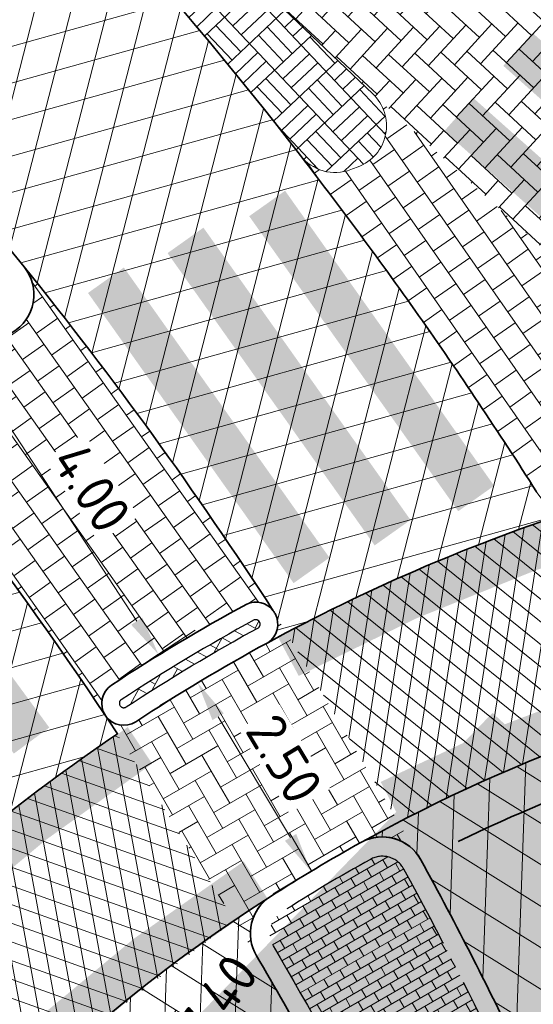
# Model space of a CAD drawing. Header units: metres. Extents: x 195696 to 514079, y 327475 to 328989.
# Tile 105 of 256: x 196046.6 to 196052.44, y 327707.64 to 327718.83. Entities that reach past the tile are written whole.
import ezdxf
from ezdxf.enums import TextEntityAlignment as Align

# ---------------------------------------------------------------- set-up
doc = ezdxf.new("R2010")
doc.units = ezdxf.units.M
for name, pattern in [('11strp', [2, 1, -1]), ('VH-RWSBAND_110X220', [12, 5, -1, 1, -1, 1, -1, 1, -1]), ('VH-TROTTOIRBAND_180-200', [20, 10, -2, 2, -2, 2, -2])]:
    doc.linetypes.add(name, pattern=pattern)
for name, color, linetype, lineweight in [('mk-nw-11streep 0.10', 7, '11strp', 35), ('N-WE-GW-GROND_ZAND-A-250', 7, 'Continuous', 18), ('N-WE-GW-ONTGRAVINGSVAK-vak 3-A-250', 140, 'Continuous', 18), ('N-WE-VH-GESLOTENVERHARDING-A-200', 252, 'Continuous', 18), ('N-WE-VH-KANTOPSLUITING_TROTTOIRBAND_180 200_250-G', 6, 'VH-TROTTOIRBAND_180-200', 25), ('N-WE-VH-KANTOPSLUITING_TROTTOIRBAND_RWS_110 220_250-G', 6, 'VH-RWSBAND_110X220', 25), ('N-WE-VH-KANTOPSLUITING_VOORKANTBAND-G', 2, 'Continuous', 35), ('N-WE-VH-KANTVERHARDING-G', 5, 'Continuous', 35), ('N-WE-VH-OPENVERHARDING_BETONSTRAATSTEEN_GRIJS-A', 252, 'Continuous', 18), ('N-WE-VH-OPENVERHARDING_BETONSTRAATSTEEN_ROOD-A', 13, 'Continuous', 18), ('N-WE-VH-TEGEL-A', 252, 'Continuous', 18), ('N-WE-VW-MARKERING_DWARS_DRIEHOEK-G', 7, 'VW-HAAIETAND50_L', 35), ('V-WE-RI-GWA_PUTDEKSELNIVEAU-S-250', 7, 'Continuous', 25), ('X-XX-AL-M', 6, 'Continuous', 18)]:
    doc.layers.add(name, color=color, linetype=linetype, lineweight=lineweight)
doc.layers.add('N-WE-VH-GESLOTENVERHARDING_ASFALT_COATING_ROOD-A-200', color=7, linetype='Continuous', lineweight=18, true_color=0xf2beba)
doc.styles.add('NLCS-ISO', font='NLCS-ISO.ttf')
doc.styles.add('NLCS-ISO-M250-T18', font='NLCS-ISO.ttf', dxfattribs={"height": 0.45})
doc.linetypes.add('VW-HAAIETAND50_L', pattern='A,0,-0.5,[150,NLCS.SHX,S=1,R=0,X=-0.625,Y=-0.25],-0.5', length=1)
doc.dimstyles.new('NLCS-M250-T18-PIJL_L2_H2', dxfattribs={"dimscale": 0.25, "dimtxt": 2.5, "dimasz": 1.8, "dimexe": 2, "dimexo": 2, "dimgap": 0.7, "dimtad": 1, "dimzin": 0, "dimdsep": 46, "dimtxsty": 'NLCS-ISO-M250-T18', "dimcen": 0, "dimdle": 2, "dimclrd": 256, "dimclre": 256, "dimclrt": 7, "dimazin": 0, "dimtfac": 1, "dimtdec": 3, "dimtofl": 0, "dimtmove": 0, "dimatfit": 3, "dimfxl": 2, "dimfxlon": 1, "dimtfillclr": 256, "dimtolj": 1, "dimtzin": 0, "dimlwd": -1, "dimlwe": -1, "dimarcsym": 0})
pattern_1 = [(15.57289851, (0, 0), (-0.1073856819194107, 0.3853158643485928), []), (75.57289851, (0, 0), (-0.3873861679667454, 0.0996592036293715), [])]

# ---------------------------------------------------------------- blocks, each defined once
blk = doc.blocks.new('*D22')
at = {"layer": 'defpoints', "color": 0, "transparency": 16777216}
for p in [(196048.627297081, 327711.2971789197), (196049.9155073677, 327709.1546303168), (196049.9155073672, 327709.1546303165)]:
    blk.add_point(p, dxfattribs=at)
at = {"layer": 'X-XX-AL-M', "transparency": 16777216}
for p, q in [((196048.6272970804, 327711.2971789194), (196048.1987873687, 327711.0395368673)), ((196048.8591749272, 327710.9115201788), (196049.6836295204, 327709.5402890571)), ((196049.9155073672, 327709.1546303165), (196049.4869976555, 327708.8969882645))]:
    blk.add_line(p, q, dxfattribs=at)
for points in [[(196048.923451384, 327710.9501664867), (196048.7948984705, 327710.872873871), (196048.6272970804, 327711.2971789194)], [(196049.7479059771, 327709.5789353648), (196049.6193530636, 327709.5016427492), (196049.9155073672, 327709.1546303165)]]:
    blk.add_solid(points, dxfattribs=at)
at = {"layer": 'X-XX-AL-M', "color": 7, "transparency": 16777216, "insert": (196049.6142099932, 327710.4320182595), "char_height": 0.45, "attachment_point": 5, "rotation": 301.01644678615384, "style": 'NLCS-ISO-M250-T18', "bg_fill": 3, "box_fill_scale": 1.1, "bg_fill_color": 256, "bg_fill_true_color": 13158600, "bg_fill_transparency": 0}
blk.add_mtext('\\A1;2.50', dxfattribs=at)
blk = doc.blocks.new('*D52')
at = {"layer": 'defpoints', "color": 0, "transparency": 16777216}
for p in [(196045.9894406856, 327714.9672800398), (196045.4607442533, 327714.6210887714), (196047.6519741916, 327711.2746859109)]:
    blk.add_point(p, dxfattribs=at)
at = {"layer": 'X-XX-AL-M', "transparency": 16777216}
for p, q in [((196045.8790459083, 327714.8949933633), (196046.4077423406, 327715.2411846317)), ((196047.9341564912, 327711.9973486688), (196046.2359548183, 327714.5908085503)), ((196048.0702758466, 327711.5485905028), (196048.5989722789, 327711.8947817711))]:
    blk.add_line(p, q, dxfattribs=at)
for points in [[(196046.2987000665, 327714.6318942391), (196046.17320957, 327714.5497228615), (196045.9894406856, 327714.9672800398)], [(196047.9969017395, 327712.0384343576), (196047.871411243, 327711.95626298), (196048.1806706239, 327711.6208771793)]]:
    blk.add_solid(points, dxfattribs=at)
at = {"layer": 'X-XX-AL-M', "color": 7, "transparency": 16777216, "insert": (196047.4196969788, 327713.513202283), "char_height": 0.45, "attachment_point": 5, "rotation": 303.21684325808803, "style": 'NLCS-ISO-M250-T18', "bg_fill": 3, "box_fill_scale": 1.1, "bg_fill_color": 256, "bg_fill_true_color": 13158600, "bg_fill_transparency": 0}
blk.add_mtext('\\A1;4.00', dxfattribs=at)
blk = doc.blocks.new('SRI-PUTDEKSELHOOGTE-SO')
h = blk.add_hatch(color=256)
h.dxf.hatch_style = 1
h.paths.add_polyline_path([(3.018955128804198, 2.485302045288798), (0, 2.220446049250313e-16), (3.661812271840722, 1.371840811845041)])
for p, q in [((0, 0), (6.037910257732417, 4.970604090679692)), ((0, 0), (7.323624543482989, 2.743681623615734)), ((3.018955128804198, 2.485302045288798), (3.661812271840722, 1.371840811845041))]:
    blk.add_line(p, q)
at = {"style": 'NLCS-ISO'}
blk.add_attdef('PUTHGT', text='', height=1.8, rotation=30.00000000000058, dxfattribs=at).set_placement((5.01661480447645, 2.929534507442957), align=Align.MIDDLE_LEFT)

msp = doc.modelspace()

# ---------------------------------------------------------------- hatches: boundary and pattern name
at = {"layer": 'N-WE-GW-GROND_ZAND-A-250', "lineweight": 0}
h = msp.add_hatch(dxfattribs=at)
h.set_pattern_fill('AGW-GROND_ZAND-SOD', color=256, scale=0.25, pattern_type=2)
h.set_pattern_definition([(37.50000000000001, (0, 0), (-0.01574833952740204, 0.4817059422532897), [0, -0.38, 0, -0.425, 0, -0.40625]), (7.499999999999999, (0, 0), (0.4424441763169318, 0.7055365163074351), [0, -0.205, 0, -0.3425, 0, -0.13125]), (327.5, (-0.3075, 0), (0.7785354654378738, 0.001414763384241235), [0, -0.125, 0, -0.45, 0, -0.5875]), (317.5, (-0.3075, 0), (0.7515316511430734, 0.2194188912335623), [0, -0.0625, 0, -0.295, 0, -0.3375])])
h.paths.add_polyline_path([(196047.9236846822, 327710.8549458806, -0.4086226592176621), (196047.58014653, 327710.9227693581, -0.001147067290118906), (196047.7172183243, 327710.7176521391, -0.002951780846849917)])
h.paths.add_polyline_path([(196049.4987078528, 327712.0985196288, -0.4134298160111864), (196049.4234366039, 327711.7524902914, -0.002979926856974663), (196049.644093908, 327711.8706692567, 0.001445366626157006)])
at = {"layer": 'N-WE-GW-ONTGRAVINGSVAK-vak 3-A-250', "lineweight": 0, "transparency": 33554495}
msp.add_hatch(color=256, dxfattribs=at).paths.add_polyline_path([(196047.6365601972, 327706.4875428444), (196047.6365601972, 327706.4875428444), (196048.9602798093, 327704.4004255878), (196050.0295017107, 327701.4870744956), (196050.411, 327699.094), (196057.050141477, 327706.2545101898), (196051.9805837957, 327710.9549449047), (196051.9805837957, 327710.9549449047)])
at = {"layer": 'N-WE-VH-GESLOTENVERHARDING-A-200', "lineweight": 0}
h = msp.add_hatch(dxfattribs=at)
h.set_pattern_fill('AVH-GESLOTEN-SOD', color=256, scale=0.2, angle=-44.42710149, pattern_type=2)
h.set_pattern_definition(pattern_1)
edge = h.paths.add_edge_path()
edge.add_line((196052.2779280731, 327713.7845455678), (196052.3187647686, 327713.7211853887))
edge.add_line((196052.3187647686, 327713.7211853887), (196052.3595061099, 327713.6577633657))
edge.add_line((196052.3595061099, 327713.6577633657), (196052.4001520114, 327713.594279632))
edge.add_line((196052.4001520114, 327713.594279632), (196052.4407023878, 327713.5307343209))
edge.add_line((196052.4407023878, 327713.5307343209), (196052.481157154, 327713.4671275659))
edge.add_line((196052.481157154, 327713.4671275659), (196052.5215162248, 327713.4034595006))
edge.add_line((196052.5215162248, 327713.4034595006), (196052.5617795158, 327713.3397302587))
edge.add_arc((196052.7726711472, 327713.4739864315), 0.2500000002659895, 212.4813254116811, 288.3092367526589)
edge.add_arc((196059.448263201, 327693.2997704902), 21.000000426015, 108.3092362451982, 118.5139468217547)
edge.add_arc((196049.2875742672, 327711.9632288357), 0.2507375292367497, 302.8098324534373, 388.6216911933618)
edge.add_arc((196010.2709961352, 327686.6658037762), 46.7500566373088, 32.93518252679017, 32.98157673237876)
edge.add_arc((196010.2966956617, 327686.6262037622), 46.75007957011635, 33.03943414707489, 33.03988976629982)
edge.add_arc((196010.2712947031, 327686.6654471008), 46.74999997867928, 32.98259823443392, 38.90033711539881)
edge.add_arc((196046.2645423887, 327715.709355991), 0.5000000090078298, 38.84062295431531, 38.90099018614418)
edge.add_arc((196010.2712929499, 327686.6654496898), 46.74999999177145, 38.90097893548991, 49.26224507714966)
edge.add_arc((196050.5678269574, 327733.454891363), 15.00000013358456, 217.349587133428, 229.2692129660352, ccw=False)
edge.add_line((196038.6435959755, 327724.3547419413), (196035.6165774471, 327728.321145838))
edge.add_arc((196023.6923465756, 327719.2209965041), 14.99999999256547, 37.34958712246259, 47.13960028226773)
edge.add_line((196033.895562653, 327730.216194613), (196032.798797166, 327731.2339602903))
edge.add_line((196032.798797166, 327731.2339602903), (196035.109770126, 327733.6665769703))
edge.add_line((196035.109770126, 327733.6665769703), (196036.8606191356, 327732.0480912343))
edge.add_line((196036.8606191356, 327732.0480912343), (196039.5995269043, 327728.4592085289))
edge.add_line((196039.5995269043, 327728.4592085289), (196045.0523397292, 327723.2786820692))
edge.add_arc((196044.8811719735, 327723.0964634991), 0.2500040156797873, 46.79112406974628, 226.1444068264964)
edge.add_arc((196010.2712929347, 327686.6654491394), 50.0000003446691, 37.76923316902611, 46.47007759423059, ccw=False)
edge.add_line((196049.7954941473, 327717.2895826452), (196049.8416181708, 327717.229963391))
edge.add_line((196049.8416181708, 327717.229963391), (196049.8876520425, 327717.170274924))
edge.add_line((196049.8876520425, 327717.170274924), (196049.9335956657, 327717.1105173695))
edge.add_line((196049.9335956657, 327717.1105173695), (196049.9794489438, 327717.0506908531))
edge.add_line((196049.9794489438, 327717.0506908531), (196050.0252117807, 327716.9907955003))
edge.add_line((196050.0252117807, 327716.9907955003), (196050.0708840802, 327716.9308314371))
edge.add_line((196050.0708840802, 327716.9308314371), (196050.1164657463, 327716.8707987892))
edge.add_line((196050.1164657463, 327716.8707987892), (196050.1619566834, 327716.8106976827))
edge.add_line((196050.1619566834, 327716.8106976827), (196050.2073567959, 327716.7505282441))
edge.add_line((196050.2073567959, 327716.7505282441), (196050.2526659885, 327716.6902905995))
edge.add_line((196050.2526659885, 327716.6902905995), (196050.297884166, 327716.6299848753))
edge.add_line((196050.297884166, 327716.6299848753), (196050.3430112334, 327716.5696111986))
edge.add_line((196050.3430112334, 327716.5696111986), (196050.388047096, 327716.5091696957))
edge.add_line((196050.388047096, 327716.5091696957), (196050.4329916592, 327716.4486604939))
edge.add_line((196050.4329916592, 327716.4486604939), (196050.4778448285, 327716.38808372))
edge.add_line((196050.4778448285, 327716.38808372), (196050.5226065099, 327716.3274395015))
edge.add_line((196050.5226065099, 327716.3274395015), (196050.5672766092, 327716.2667279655))
edge.add_line((196050.5672766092, 327716.2667279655), (196050.6118550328, 327716.2059492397))
edge.add_line((196050.6118550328, 327716.2059492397), (196050.6563416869, 327716.1451034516))
edge.add_line((196050.6563416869, 327716.1451034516), (196050.7007364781, 327716.084190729))
edge.add_line((196050.7007364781, 327716.084190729), (196050.7450393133, 327716.0232111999))
edge.add_line((196050.7450393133, 327716.0232111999), (196050.7892500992, 327715.9621649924))
edge.add_line((196050.7892500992, 327715.9621649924), (196050.8333687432, 327715.9010522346))
edge.add_line((196050.8333687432, 327715.9010522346), (196050.8773951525, 327715.8398730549))
edge.add_line((196050.8773951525, 327715.8398730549), (196050.9213292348, 327715.7786275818))
edge.add_line((196050.9213292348, 327715.7786275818), (196050.9651708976, 327715.7173159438))
edge.add_line((196050.9651708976, 327715.7173159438), (196051.0089200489, 327715.6559382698))
edge.add_line((196051.0089200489, 327715.6559382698), (196051.052576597, 327715.5944946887))
edge.add_line((196051.052576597, 327715.5944946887), (196051.09614045, 327715.5329853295))
edge.add_line((196051.09614045, 327715.5329853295), (196051.1396115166, 327715.4714103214))
edge.add_line((196051.1396115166, 327715.4714103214), (196051.1829897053, 327715.4097697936))
edge.add_line((196051.1829897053, 327715.4097697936), (196051.2262749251, 327715.3480638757))
edge.add_line((196051.2262749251, 327715.3480638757), (196051.269467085, 327715.2862926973))
edge.add_line((196051.269467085, 327715.2862926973), (196051.3125660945, 327715.224456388))
edge.add_line((196051.3125660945, 327715.224456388), (196051.355571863, 327715.1625550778))
edge.add_line((196051.355571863, 327715.1625550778), (196051.3984843, 327715.1005888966))
edge.add_line((196051.3984843, 327715.1005888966), (196051.4413033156, 327715.0385579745))
edge.add_line((196051.4413033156, 327715.0385579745), (196051.4840288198, 327714.976462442))
edge.add_line((196051.4840288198, 327714.976462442), (196051.5266607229, 327714.9143024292))
edge.add_line((196051.5266607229, 327714.9143024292), (196051.5691989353, 327714.852078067))
edge.add_line((196051.5691989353, 327714.852078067), (196051.6116433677, 327714.7897894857))
edge.add_line((196051.6116433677, 327714.7897894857), (196051.653993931, 327714.7274368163))
edge.add_line((196051.653993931, 327714.7274368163), (196051.6962505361, 327714.6650201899))
edge.add_line((196051.6962505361, 327714.6650201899), (196051.7384130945, 327714.6025397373))
edge.add_line((196051.7384130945, 327714.6025397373), (196051.7804815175, 327714.5399955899))
edge.add_line((196051.7804815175, 327714.5399955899), (196051.8224557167, 327714.477387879))
edge.add_line((196051.8224557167, 327714.477387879), (196051.8643356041, 327714.4147167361))
edge.add_line((196051.8643356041, 327714.4147167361), (196051.9061210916, 327714.3519822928))
edge.add_line((196051.9061210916, 327714.3519822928), (196051.9478120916, 327714.2891846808))
edge.add_line((196051.9478120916, 327714.2891846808), (196051.9894085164, 327714.2263240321))
edge.add_line((196051.9894085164, 327714.2263240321), (196052.0309102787, 327714.1634004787))
edge.add_line((196052.0309102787, 327714.1634004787), (196052.0723172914, 327714.1004141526))
edge.add_line((196052.0723172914, 327714.1004141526), (196052.1136294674, 327714.0373651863))
edge.add_line((196052.1136294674, 327714.0373651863), (196052.1548467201, 327713.974253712))
edge.add_line((196052.1548467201, 327713.974253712), (196052.1959689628, 327713.9110798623))
edge.add_line((196052.1959689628, 327713.9110798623), (196052.2369961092, 327713.84784377))
edge.add_line((196052.2369961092, 327713.84784377), (196052.2779280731, 327713.7845455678))
h = msp.add_hatch(dxfattribs=at)
h.set_pattern_fill('AVH-GESLOTEN-SOD', color=256, scale=0.2, angle=-44.42710149, pattern_type=2)
h.set_pattern_definition(pattern_1)
edge = h.paths.add_edge_path()
edge.add_line((196036.9291000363, 327722.7449616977), (196030.2069667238, 327728.5057025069))
edge.add_line((196030.2069667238, 327728.5057025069), (196027.3474738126, 327725.4956931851))
edge.add_line((196027.3474738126, 327725.4956931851), (196031.0645255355, 327723.0112404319))
edge.add_line((196031.0645255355, 327723.0112404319), (196036.7928080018, 327717.8402200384))
edge.add_line((196036.7928080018, 327717.8402200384), (196036.8630808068, 327717.7833152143))
edge.add_arc((196037.0336639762, 327717.9261211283), 0.2224683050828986, 48.167321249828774, 219.9348226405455, ccw=False)
edge.add_arc((196002.9016802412, 327680.9097387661), 50.57326220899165, 45.64399011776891, 47.32525535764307, ccw=False)
edge.add_arc((195989.4314789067, 327673.7641812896), 65.26446707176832, 32.162184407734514, 41.57081858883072, ccw=False)
edge.add_arc((196044.4691303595, 327708.3725307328), 0.2500000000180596, -45.17851117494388, 32.16218124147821, ccw=False)
edge.add_arc((196059.448264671, 327693.2997680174), 21.00000330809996, 123.96049590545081, 134.8214923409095, ccw=False)
edge.add_arc((196002.9440363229, 327680.9458487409), 53.76800260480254, 33.62180980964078, 47.33287258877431)
edge.add_line((196039.3846501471, 327720.4816523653), (196036.9291000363, 327722.7449616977))
h = msp.add_hatch(dxfattribs=at)
h.set_pattern_fill('AVH-GESLOTEN-SOD', color=256, scale=0.2, angle=28, pattern_type=2)
h.set_pattern_definition([(87.99999999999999, (0, 0), (-0.3997563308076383, 0.01395979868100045), []), (148, (0, 0), (-0.2119677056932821, -0.3392192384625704), [])])
edge = h.paths.add_edge_path(flags=16)
edge.add_arc((196059.4482632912, 327693.2997709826), 8.5, 0, 180)
edge.add_arc((196059.4482632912, 327693.2997709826), 8.5, 180, 360)
edge = h.paths.add_edge_path()
edge.add_line((196079.1992690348, 327691.5928972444), (196073.931764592, 327691.6480476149))
edge.add_arc((196073.9369992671, 327692.1480202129), 0.5000000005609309, 179.4001394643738, 269.40013946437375, ccw=False)
edge.add_line((196073.4370266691, 327692.153254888), (196073.4579653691, 327694.1531452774))
edge.add_arc((196073.9579379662, 327694.1479106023), 0.4999999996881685, 89.40013945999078, 179.4001394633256, ccw=False)
edge.add_line((196073.9631726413, 327694.6478831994), (196079.2306979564, 327694.5927326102))
edge.add_line((196079.2306979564, 327694.5927326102), (196079.2778415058, 327699.0925016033))
edge.add_line((196079.2778415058, 327699.0925016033), (196078.2738582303, 327699.1028457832))
edge.add_arc((196078.3974893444, 327711.1022089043), 11.99999999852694, 223.1984264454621, 269.40969446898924, ccw=False)
edge.add_arc((196059.4482632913, 327693.2997709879), 14.00000000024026, 43.22500732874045, 76.16012092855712)
edge.add_arc((196066.3853338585, 327721.4578435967), 15.00000001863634, 226.0246217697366, 256.1601209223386, ccw=False)
edge.add_arc((196056.3172706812, 327711.0230889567), 0.500000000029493, 101.17762234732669, 226.024621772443, ccw=False)
edge.add_arc((196059.413685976, 327693.3765022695), 18.41607723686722, 99.985539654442, 118.9786141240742)
edge.add_arc((196050.726917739, 327709.0458367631), 0.5000000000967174, 28.64127531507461, 118.1005958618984, ccw=False)
edge.add_arc((196010.1367397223, 327686.8760375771), 46.75000051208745, 25.543345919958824, 28.642746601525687, ccw=False)
edge.add_arc((196051.8662320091, 327706.8187522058), 0.5000016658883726, -60.714327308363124, 25.543139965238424, ccw=False)
edge.add_arc((196059.4482632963, 327693.2997709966), 14.99999999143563, 119.2855972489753, 123.2653045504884)
edge.add_arc((196050.9462560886, 327706.2599358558), 0.5000000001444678, 207.8050321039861, 303.265304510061, ccw=False)
edge.add_arc((196002.944036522, 327680.9458484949), 53.7680025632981, 27.80503209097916, 30.45068562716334)
edge.add_arc((196049.7266189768, 327708.4486861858), 0.4999999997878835, 123.4619424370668, 210.4506856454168, ccw=False)
edge.add_arc((196059.0259649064, 327693.8684988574), 17.79327829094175, 122.5562032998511, 137.0477615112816)
edge.add_arc((196048.3295502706, 327704.0989414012), 3.000070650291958, 140.8601176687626, 165.9601044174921)
edge.add_line((196045.4191006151, 327704.8267509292), (196045.4190987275, 327704.8266899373))
edge.add_arc((196045.9041717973, 327704.7054294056), 0.4999999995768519, 15.502448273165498, 165.9646165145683, ccw=False)
edge.add_arc((196034.8211534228, 327701.6367644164), 11.99999999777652, -18.702462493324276, 15.477428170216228, ccw=False)
edge.add_arc((196059.4482623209, 327693.2997681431), 13.99999999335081, 161.2975371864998, 169.8040816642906)
edge.add_arc((196030.9052933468, 327698.4280130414), 14.99999999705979, 320.4759057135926, 349.8241818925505, ccw=False)
edge.add_line((196042.4756487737, 327688.8819732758), (196041.6839180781, 327688.1358730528))
edge.add_arc((196059.4277144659, 327693.289421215), 18.47704978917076, 196.1955296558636, 210.8000922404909)
edge.add_line((196043.5566849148, 327683.8283541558), (196045.922746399, 327685.613890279))
edge.add_arc((196046.2239315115, 327685.2147818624), 0.5000000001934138, 31.440448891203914, 127.03984177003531, ccw=False)
edge.add_arc((196059.4482644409, 327693.2997691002), 15.00000000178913, 211.4404488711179, 219.6601358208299)
edge.add_arc((196047.5160513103, 327683.4067270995), 0.5000000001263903, -54.691160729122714, 39.72575912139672, ccw=False)
edge.add_arc((195962.9859614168, 327802.7538090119), 146.7499984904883, 304.1486694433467, 305.3088392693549, ccw=False)
edge.add_arc((196059.4482639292, 327693.2997705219), 18.50000000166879, 220.4149089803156, 234.0454773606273)
edge.add_arc((196047.99561593, 327673.810885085), 4.551909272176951, 80.31498419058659, 82.54620427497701, ccw=False)
edge.add_arc((196049.2252538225, 327678.4845493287), 0.5000000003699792, 113.40204066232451, 201.9169420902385, ccw=False)
edge.add_arc((196053.7797513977, 327667.9248825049), 12.00000013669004, 95.37930710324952, 113.33401253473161, ccw=False)
edge.add_arc((196053.892234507, 327669.7023934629), 10.24465234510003, 75.82016845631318, 96.9377912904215, ccw=False)
edge.add_arc((196059.4563821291, 327693.2763467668), 13.97924017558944, 257.3786721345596, 313.0229682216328)
edge.add_arc((196079.2286709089, 327672.0901966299), 15.00000000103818, 90.29250839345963, 133.0229682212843, ccw=False)
edge.add_line((196079.1520927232, 327687.0900011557), (196079.1992690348, 327691.5928972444))
at = {"layer": 'N-WE-VH-GESLOTENVERHARDING_ASFALT_COATING_ROOD-A-200', "lineweight": 0}
h = msp.add_hatch(dxfattribs=at)
h.set_pattern_fill('AVH-ASFALT-SOD', color=256, scale=0.2, angle=21.09340116, pattern_type=2)
h.set_pattern_definition([(81.09340116, (196050.6680988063, 327710.1493618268), (-0.197588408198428, 0.03096483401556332), []), (141.09340116, (196050.6680988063, 327710.1493618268), (-0.1256105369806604, -0.1556341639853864), [])])
edge = h.paths.add_edge_path()
edge.add_line((196049.6362475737, 327711.8663782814), (196050.9124046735, 327709.7129745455))
edge.add_arc((196059.4109226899, 327693.3818936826), 18.41002473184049, 110.27445228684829, 117.49198173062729, ccw=False)
edge.add_arc((196059.4482654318, 327693.2997714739), 18.50000001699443, 103.36940590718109, 110.29480728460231, ccw=False)
edge.add_line((196055.1705392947, 327711.2984119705), (196052.8204881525, 327713.2286019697))
edge.add_arc((196059.570572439, 327693.0473253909), 21.28021527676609, 108.4936769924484, 117.828970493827)
h = msp.add_hatch(dxfattribs=at)
h.set_pattern_fill('AVH-ASFALT-SOD', color=256, scale=0.2, angle=40.46490485, pattern_type=2)
h.set_pattern_definition([(100.46490485, (196045.8005776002, 327706.4795162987), (-0.1966732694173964, -0.03632664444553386), []), (160.46490485, (196045.8005776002, 327706.4795162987), (-0.06687683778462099, -0.1884873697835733), [])])
edge = h.paths.add_edge_path()
edge.add_arc((196059.4482653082, 327693.2997727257), 18.49999998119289, 130.42832853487, 136.6351832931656)
edge.add_arc((196034.825563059, 327701.6387914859), 11.99520940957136, 21.33368244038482, 33.90166278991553)
edge.add_arc((196059.4483808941, 327693.2994630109), 21.00032658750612, 123.97617929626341, 134.2995872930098, ccw=False)
edge.add_line((196047.7123865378, 327710.7144035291), (196049.0434400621, 327708.5964913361))
edge.add_line((196049.0434400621, 327708.5964913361), (196047.4510829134, 327707.382301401))
at = {"layer": 'N-WE-VH-OPENVERHARDING_BETONSTRAATSTEEN_GRIJS-A', "lineweight": 0}
h = msp.add_hatch(dxfattribs=at)
h.set_pattern_fill('AVH-BSS_DIKFORMAAT_BLOK', color=256, scale=2, angle=-46.62559999, pattern_type=2)
h.set_pattern_definition([(313.37440001, (0, 0), (0.3009289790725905, 0.2843198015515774), []), (313.37440001, (0.1003096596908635, 0.09477326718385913), (0.585248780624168, -0.01660917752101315), [0.414, -0.414]), (313.37440001, (0.2006193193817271, 0.1895465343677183), (0.585248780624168, -0.01660917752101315), [0.414, -0.414]), (43.37440001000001, (0, 0), (-0.2843198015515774, 0.3009289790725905), []), (43.37440001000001, (-0.09477326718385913, 0.1003096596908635), (0.01660917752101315, 0.585248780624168), [0.414, -0.414]), (43.37440001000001, (-0.1895465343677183, 0.2006193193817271), (0.01660917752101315, 0.585248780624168), [0.414, -0.414])])
h.paths.add_polyline_path([(196045.0543913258, 327723.2767329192, 1), (196044.710004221, 327722.9142449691, -0.03796871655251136), (196049.7954941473, 327717.2895826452, 0.3301817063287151), (196050.3687655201, 327717.1285921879, -0.00086163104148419), (196050.4509458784, 327717.1597433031, 0.5532028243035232), (196050.6189150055, 327717.9900738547)])
h = msp.add_hatch(dxfattribs=at)
h.set_pattern_fill('AVH-BSS_DIKFORMAAT_BLOK', color=256, scale=2, angle=-28.74455217, pattern_type=2)
h.set_pattern_definition([(331.25544783, (196055.6772718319, 327711.2413173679), (0.199094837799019, 0.3629838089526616), []), (331.25544783, (196055.7436367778, 327711.3623119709), (0.5620786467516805, 0.1638889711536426), [0.4139999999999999, -0.4139999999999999]), (331.25544783, (196055.8100017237, 327711.4833065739), (0.5620786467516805, 0.1638889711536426), [0.4139999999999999, -0.4139999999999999]), (61.25544783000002, (196055.6772718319, 327711.2413173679), (-0.3629838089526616, 0.199094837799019), []), (61.25544783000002, (196055.5562772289, 327711.3076823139), (-0.1638889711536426, 0.5620786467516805), [0.414, -0.414]), (61.25544783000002, (196055.4352826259, 327711.3740472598), (-0.1638889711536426, 0.5620786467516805), [0.414, -0.414])])
edge = h.paths.add_edge_path()
edge.add_arc((196049.2875938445, 327711.9632414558), 0.05073752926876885, 308.043555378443, 383.1725226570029)
edge.add_arc((196010.2712931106, 327686.6654492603), 46.55000013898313, 32.94837025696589, 32.96960033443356)
edge.add_arc((196049.2875938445, 327711.9632414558), 0.05073752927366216, 42.74544801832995, 108.4889225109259)
edge.add_arc((196059.448263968, 327693.2997690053), 21.30000209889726, 118.5406484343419, 123.287842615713)
edge.add_arc((196047.7864822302, 327711.0639438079), 0.05000929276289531, 124.9210601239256, 212.7829384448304)
edge.add_arc((196002.9440366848, 327680.9458484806), 53.96800244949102, 33.885966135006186, 33.88801318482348, ccw=False)
edge.add_arc((196047.7864832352, 327711.0639423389), 0.05000929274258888, 214.9901290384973, 303.2839917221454)
edge.add_arc((196059.4482637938, 327693.2997692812), 21.20000177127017, 118.5419427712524, 123.28399950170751, ccw=False)
edge = h.paths.add_edge_path()
edge.add_arc((196060.8593551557, 327688.2721308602), 26.51747899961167, 103.5629353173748, 107.7923965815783)
edge.add_arc((196052.7726711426, 327713.4739864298), 0.05000000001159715, 108.9464407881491, 288.3092386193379)
edge.add_arc((196059.4482685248, 327693.2997536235), 21.20001811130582, 103.04609630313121, 108.30923559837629, ccw=False)
edge.add_arc((196054.6513979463, 327714.0012826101), 0.04999999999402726, 283.0460973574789, 462.4088887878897)
h = msp.add_hatch(dxfattribs=at)
h.set_pattern_fill('AVH-BSS_KEIFORMAAT_HALFST', color=256, angle=120.05, pattern_type=2)
h.set_pattern_definition([(120.05, (196050.1044814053, 327707.2250581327), (-0.1434661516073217, 0.03830748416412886), [0.105, -0.105]), (210.05, (196050.1044814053, 327707.2250581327), (0.05257933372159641, -0.09088681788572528), [])])
edge = h.paths.add_edge_path()
edge.add_arc((196002.9440364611, 327680.9458484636), 53.98800263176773, 27.805032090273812, 30.450685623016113, ccw=False)
edge.add_arc((196050.9462560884, 327706.2599358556), 0.2800000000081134, 207.8050320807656, 303.265304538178)
edge.add_arc((196059.4482633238, 327693.2997709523), 15.22000004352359, 119.2855972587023, 123.26530454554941, ccw=False)
edge.add_arc((196051.866233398, 327706.8187510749), 0.2800000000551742, 299.2855972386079, 385.5433255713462)
edge.add_arc((196010.1367322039, 327686.8760524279), 46.52999999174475, 25.54332552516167, 28.64272621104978)
edge.add_arc((196050.7269238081, 327709.0458256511), 0.2799999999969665, 28.64272620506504, 118.9809542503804)
edge.add_arc((196059.4482632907, 327693.2997709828), 18.27999999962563, 118.980954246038, 122.6898577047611)
edge.add_arc((196049.7266189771, 327708.4486861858), 0.280000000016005, 122.6898577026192, 210.4506856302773)
at = {"layer": 'N-WE-VH-OPENVERHARDING_BETONSTRAATSTEEN_ROOD-A', "lineweight": 0}
h = msp.add_hatch(dxfattribs=at)
h.set_pattern_fill('AVH-BSS_KEIFORMAAT_KEPER', color=256, scale=2, angle=317.33, pattern_type=2)
h.set_pattern_definition([(317.33, (196035.8789913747, 327734.4762880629), (0.2967393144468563, 0.01207390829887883), [0.63, -0.21]), (227.33, (196036.1636567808, 327734.7851012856), (0.2967393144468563, 0.0120739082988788), [0.63, -0.21])])
edge = h.paths.add_edge_path()
edge.add_line((196046.3492868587, 327724.639687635), (196045.0543913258, 327723.2767329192))
edge.add_line((196045.0543913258, 327723.2767329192), (196050.6189150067, 327717.9900738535))
edge.add_arc((196050.2745279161, 327717.6275859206), 0.4999999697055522, 42.09830877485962, 46.46684385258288, ccw=False)
edge.add_line((196050.6455257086, 327717.962788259), (196054.8191264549, 327714.1866663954))
edge.add_line((196054.8191264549, 327714.1866663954), (196058.0882281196, 327711.3050646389))
edge.add_arc((196056.2071626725, 327708.9680595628), 2.999999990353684, 46.040581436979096, 51.169262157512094, ccw=False)
edge.add_line((196058.2896087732, 327711.1275544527), (196059.6585107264, 327712.667186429))
edge.add_line((196059.6585107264, 327712.667186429), (196048.6319365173, 327722.4710221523))
edge.add_line((196048.6319365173, 327722.4710221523), (196046.3492868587, 327724.639687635))
h = msp.add_hatch(dxfattribs=at)
h.set_pattern_fill('AVH-BSS_KEIFORMAAT_KEPER', color=256, scale=2, angle=30, pattern_type=2)
h.set_pattern_definition([(29.99999999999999, (196050.0337554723, 327709.8033173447), (0.07686533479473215, 0.2868653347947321), [0.63, -0.21]), (300.0000000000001, (196049.8237554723, 327710.1670480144), (0.07686533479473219, 0.2868653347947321), [0.63, -0.21])])
h.paths.add_polyline_path([(196049.5079948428, 327712.0827935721, -0.3922592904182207), (196049.4234370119, 327711.7524905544, 0.02081628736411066), (196047.9236856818, 327710.854944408, -0.4086247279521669), (196047.5801465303, 327710.9227693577), (196049.2955861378, 327708.1952878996, -0.4028128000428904), (196049.4565733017, 327708.8694893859, -0.01618455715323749), (196050.484664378, 327709.4832160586, -0.3955229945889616), (196051.1478619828, 327709.3156608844)])
at = {"layer": 'N-WE-VH-TEGEL-A', "lineweight": 0}
h = msp.add_hatch(dxfattribs=at)
h.set_pattern_fill('AVH-TEGEL_300X300_HALFST', color=256, angle=-42.69523371, pattern_type=2)
h.set_pattern_definition([(317.30476629, (196037.2564862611, 327735.9262907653), (0.3222060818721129, -0.09318390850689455), [0.3, -0.3]), (47.30476629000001, (196037.2564862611, 327735.9262907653), (-0.2204913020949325, 0.2034295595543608), [])])
h.paths.add_polyline_path([(196049.9313920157, 327723.8848188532), (196044.5436735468, 327729.0035014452), (196037.2564862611, 327735.9262907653), (196036.0167408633, 327734.621288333), (196043.3038799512, 327727.6985448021), (196048.7131524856, 327722.5593844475), (196060.4699736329, 327712.1062789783, 0.01799202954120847), (196061.6898993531, 327711.0978180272), (196062.7171864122, 327712.4357540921), (196060.4916845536, 327714.4955587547)])
h = msp.add_hatch(dxfattribs=at)
h.set_pattern_fill('AVH-TEGEL_300X300_HALFST', color=256, angle=34.89563864, pattern_type=2)
h.set_pattern_definition([(34.89563864, (196050.012441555, 327714.3845092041), (0.1602461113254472, 0.2946543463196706), [0.2999999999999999, -0.2999999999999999]), (124.89563864, (196050.012441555, 327714.3845092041), (-0.246058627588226, -0.1716250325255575), [])])
h.paths.add_polyline_path([(196050.6455257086, 327717.962788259, -0.5285649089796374), (196050.4509458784, 327717.1597433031, 0.0008616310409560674), (196050.3687655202, 327717.1285921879, -0.3301764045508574), (196049.7955000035, 327717.2895750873, -0.02412708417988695), (196052.5612202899, 327713.3406127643, -0.4929864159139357), (196052.6984474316, 327713.7127139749, -0.01839517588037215), (196054.5905613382, 327714.2437674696, -0.2503561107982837), (196054.8191264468, 327714.1866664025)])
h = msp.add_hatch(dxfattribs=at)
h.set_pattern_fill('AVH-TEGEL_300X300_HALFST', color=256, angle=35.28479110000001, pattern_type=2)
h.set_pattern_definition([(35.28479110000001, (196046.8671784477, 327712.5621989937), (0.158241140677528, 0.2957359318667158), [0.3, -0.3]), (125.2847911, (196046.8671784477, 327712.5621989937), (-0.2448872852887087, -0.1732922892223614), [])])
h.paths.add_polyline_path([(196046.6536585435, 327716.0233442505, -0.43705289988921), (196046.5475259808, 327715.2971422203, 0.01177294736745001), (196045.4473679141, 327714.6123243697, -0.3858375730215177), (196044.783764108, 327714.716180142, -0.02190280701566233), (196047.5777484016, 327710.9263399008, -0.4185434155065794), (196047.6519741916, 327711.2746859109, -0.02032683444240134), (196049.1506162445, 327712.1732568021, -0.3926357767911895), (196049.4868724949, 327712.115416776, 0.02582953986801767)])

# ---------------------------------------------------------------- linework, layer by layer
at = {"layer": 'mk-nw-11streep 0.10', "linetype": 'ByBlock', "ltscale": 2, "const_width": 0.5, "flags": 128}
for points in [[(196055.2587797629, 327715.8374042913), (196052.2694704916, 327718.4952286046)], [(196054.5875266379, 327715.0961202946), (196051.5982173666, 327717.7539446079)], [(196049.4173127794, 327716.7439607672), (196051.7945183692, 327713.3913162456)], [(196048.4888238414, 327716.3245552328), (196050.8439968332, 327713.0029839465)], [(196047.5840694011, 327715.8716762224), (196049.9221617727, 327712.5741942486)], [(196044.3709705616, 327713.8649173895), (196046.7383385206, 327710.64069987)]]:
    msp.add_lwpolyline(points, dxfattribs=at)
at = {"layer": 'mk-nw-11streep 0.10', "ltscale": 2, "const_width": 0.5, "flags": 128}
for points in [[(196049.658848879, 327711.5953952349, -0.05437717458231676), (196053.8333850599, 327713.2756474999)], [(196050.8236174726, 327709.9484341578, -0.05687277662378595), (196054.7962220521, 327711.4634989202)], [(196044.5134225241, 327707.7050839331, -0.05437717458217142), (196047.9702499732, 327710.5861156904)], [(196045.8240569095, 327706.1816772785, -0.06021756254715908), (196049.2857509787, 327709.0568597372)]]:
    msp.add_lwpolyline(points, format="xyb", dxfattribs=at)
at = {"layer": 'N-WE-VH-KANTOPSLUITING_TROTTOIRBAND_180 200_250-G', "ltscale": 0.5, "flags": 128}
msp.add_lwpolyline([(196049.3188613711, 327711.9232834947, 0.3400819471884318), (196049.3342380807, 327711.9832067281, 9.26336883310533e-05), (196049.3248542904, 327711.9976791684, 0.2949963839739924), (196049.2715038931, 327712.0113601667, 0.02071650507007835), (196047.7578545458, 327711.1049485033, 0.4033253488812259), (196047.7444380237, 327711.0368658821, -8.931939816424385e-06), (196047.7455130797, 327711.035265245, 0.4055185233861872), (196047.8139277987, 327711.0221365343, -0.02069407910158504)], format="xyb", close=True, dxfattribs=at)
at = {"layer": 'N-WE-VH-KANTOPSLUITING_TROTTOIRBAND_RWS_110 220_250-G', "ltscale": 0.5, "flags": 128}
msp.add_lwpolyline([(196049.4852405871, 327708.3067831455, -0.01154435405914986), (196050.6985848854, 327706.1293258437, 0.4424098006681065), (196051.0998407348, 327706.0258167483, -0.01736649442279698), (196052.0031990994, 327706.574537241, 0.3952100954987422), (196052.1188660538, 327706.9394852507, 0.01352451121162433), (196050.9726590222, 327709.1800426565, 0.4159436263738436), (196050.5912585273, 327709.2907642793, 0.01618455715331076), (196049.5753933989, 327708.6843359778, 0.402812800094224)], format="xyb", close=True, dxfattribs=at)
at = {"layer": 'N-WE-VH-KANTOPSLUITING_VOORKANTBAND-G', "flags": 128}
msp.add_lwpolyline([(196019.266624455, 327737.8813684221), (196036.9291000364, 327722.7449616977), (196039.384650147, 327720.4816523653, -0.03677599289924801), (196044.7837641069, 327714.7161801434, 0.3858375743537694), (196045.4473679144, 327714.6123243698, -0.01236445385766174), (196046.5180754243, 327715.2784025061, 0.4580066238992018), (196046.6536585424, 327716.0233442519, 0.0452477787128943), (196040.7791952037, 327722.0890349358, -0.05203304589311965), (196038.6435959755, 327724.3547419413), (196035.6165774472, 327728.321145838, 0.04274299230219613), (196033.8955626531, 327730.2161946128), (196032.798797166, 327731.2339602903)], format="xyb", dxfattribs=at)
for points in [[(196049.4234370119, 327711.7524905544, 0.3926357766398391), (196049.5078386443, 327712.083081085, 0.0002060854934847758), (196049.4868724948, 327712.115416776, 0.3474988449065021), (196049.18554738, 327712.1922738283, 0.02086417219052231), (196047.6466079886, 327711.2711631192, 0.411019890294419), (196047.5777484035, 327710.9263398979, -1.999857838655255e-05), (196047.5801465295, 327710.9227693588, 0.4086246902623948), (196047.9236856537, 327710.8549443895, -0.02081628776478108)], [(196049.2955861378, 327708.1952878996, -0.01154435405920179), (196050.5039860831, 327706.0267036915, 0.4424098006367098), (196051.2205143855, 327705.8418660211, -0.01736649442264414), (196052.1108150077, 327706.382654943, 0.3952100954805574), (196052.3173631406, 327707.0343478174, 0.01352451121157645), (196051.1657366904, 327709.2854988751, 0.4159436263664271), (196050.4846643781, 327709.4832160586, 0.01618455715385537), (196049.4565733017, 327708.8694893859, 0.4028128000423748)]]:
    msp.add_lwpolyline(points, format="xyb", close=True, dxfattribs=at)
at = {"layer": 'N-WE-VH-KANTVERHARDING-G'}
msp.add_lwpolyline([(196036.9291000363, 327722.7449616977), (196030.2069667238, 327728.5057025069), (196027.3474738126, 327725.4956931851), (196031.0645255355, 327723.0112404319), (196036.7928080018, 327717.8402200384), (196036.8630808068, 327717.7833152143, -0.9306202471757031), (196037.1820408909, 327718.0918813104, -0.007336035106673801), (196038.2581853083, 327717.070109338, -0.04107598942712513), (196044.6807665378, 327708.5056101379, -0.3508843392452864), (196044.6453554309, 327708.1952041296, -0.04742554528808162), (196047.7172182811, 327710.717652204, 0.0598972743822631), (196039.3846501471, 327720.4816523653)], format="xyb", close=True, dxfattribs=at)
for points in [[(196052.8512075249, 327713.2366427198, 0.04455589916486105), (196049.4234370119, 327711.7524905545, 0.3929624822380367), (196049.5076720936, 327712.0833381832, 0.0002024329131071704), (196049.4870778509, 327712.1151010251, 1.988013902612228e-06), (196049.4868751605, 327712.1154126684, 0.02582674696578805), (196046.6539891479, 327716.0229341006, 0.0002634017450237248), (196046.6536585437, 327716.0233442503, 0.04524037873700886), (196040.7802416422, 327722.0881337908, -0.0520561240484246), (196038.6435959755, 327724.3547419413), (196035.6165774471, 327728.321145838, 0.04274299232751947)], [(196044.7079584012, 327722.9161885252, -0.03798284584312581), (196049.7954941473, 327717.2895826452), (196049.8416181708, 327717.229963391), (196049.8876520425, 327717.170274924), (196049.9335956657, 327717.1105173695), (196049.9794489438, 327717.0506908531), (196050.0252117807, 327716.9907955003), (196050.0708840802, 327716.9308314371), (196050.1164657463, 327716.8707987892), (196050.1619566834, 327716.8106976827), (196050.2073567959, 327716.7505282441), (196050.2526659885, 327716.6902905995), (196050.297884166, 327716.6299848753), (196050.3430112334, 327716.5696111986), (196050.388047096, 327716.5091696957), (196050.4329916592, 327716.4486604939), (196050.4778448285, 327716.38808372), (196050.5226065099, 327716.3274395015), (196050.5672766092, 327716.2667279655), (196050.6118550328, 327716.2059492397), (196050.6563416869, 327716.1451034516), (196050.7007364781, 327716.084190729), (196050.7450393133, 327716.0232111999), (196050.7892500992, 327715.9621649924), (196050.8333687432, 327715.9010522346), (196050.8773951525, 327715.8398730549), (196050.9213292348, 327715.7786275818), (196050.9651708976, 327715.7173159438), (196051.0089200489, 327715.6559382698), (196051.052576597, 327715.5944946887), (196051.09614045, 327715.5329853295), (196051.1396115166, 327715.4714103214), (196051.1829897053, 327715.4097697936), (196051.2262749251, 327715.3480638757), (196051.269467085, 327715.2862926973), (196051.3125660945, 327715.224456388), (196051.355571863, 327715.1625550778), (196051.3984843, 327715.1005888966), (196051.4413033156, 327715.0385579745), (196051.4840288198, 327714.976462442), (196051.5266607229, 327714.9143024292), (196051.5691989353, 327714.852078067), (196051.6116433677, 327714.7897894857), (196051.653993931, 327714.7274368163), (196051.6962505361, 327714.6650201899), (196051.7384130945, 327714.6025397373), (196051.7804815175, 327714.5399955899), (196051.8224557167, 327714.477387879), (196051.8643356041, 327714.4147167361), (196051.9061210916, 327714.3519822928), (196051.9478120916, 327714.2891846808), (196051.9894085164, 327714.2263240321), (196052.0309102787, 327714.1634004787), (196052.0723172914, 327714.1004141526), (196052.1136294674, 327714.0373651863), (196052.1548467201, 327713.974253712), (196052.1959689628, 327713.9110798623), (196052.2369961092, 327713.84784377), (196052.2779280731, 327713.7845455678), (196052.3187647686, 327713.7211853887), (196052.3595061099, 327713.6577633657), (196052.4001520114, 327713.594279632), (196052.4407023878, 327713.5307343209), (196052.481157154, 327713.4671275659)], [(196069.6496402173, 327702.8878838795, 0.1447040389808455), (196062.7971939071, 327706.8933232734, -0.1322540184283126), (196055.9700960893, 327710.6632698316, -0.6059018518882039), (196056.2203450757, 327711.5136044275, 0.08306316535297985), (196050.4914072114, 327709.486897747, -0.4114523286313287), (196051.1657366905, 327709.2854988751, -0.0135245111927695), (196052.3173639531, 327707.0343482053, -0.3952087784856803), (196052.1108150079, 327706.3826549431, 0.0173664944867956), (196051.2205143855, 327705.8418660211, -0.4424098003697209), (196050.5039860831, 327706.0267036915, 0.01154435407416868), (196049.2955861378, 327708.1952878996, -0.3989026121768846), (196049.450927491, 327708.8658123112, 0.06331575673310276), (196046.0026738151, 327705.9926335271, 0.1099593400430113), (196045.4191006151, 327704.8267509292), (196045.4190987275, 327704.8266899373, -0.7705358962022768), (196046.3859813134, 327704.8390691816, -0.1502535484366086), (196046.1875113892, 327697.7889200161, 0.0371338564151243)]]:
    msp.add_lwpolyline(points, format="xyb", dxfattribs=at)
at = {"layer": 'N-WE-VH-OPENVERHARDING_BETONSTRAATSTEEN_GRIJS-A', "flags": 128}
msp.add_lwpolyline([(196050.4509458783, 327717.1597433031, 0.000861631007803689), (196050.3687655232, 327717.1285921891, -0.3301817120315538), (196049.795494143, 327717.2895826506, 0.03796871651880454), (196044.7100042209, 327722.9142449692, -1.000000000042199), (196045.0543913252, 327723.2767329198), (196050.6189150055, 327717.9900738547, -0.5532028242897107), (196050.4509458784, 327717.1597433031)], format="xyb", dxfattribs=at)
at = {"layer": 'N-WE-VW-MARKERING_DWARS_DRIEHOEK-G', "ltscale": 4, "flags": 128}
msp.add_lwpolyline([(196051.5907036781, 327709.4941760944, -0.0588237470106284), (196055.5778521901, 327710.8787333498, -0.04425279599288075)], format="xyb", dxfattribs=at)

# ---------------------------------------------------------------- block references
at = {"layer": 'V-WE-RI-GWA_PUTDEKSELNIVEAU-S-250', "xscale": 0.25, "yscale": 0.25, "zscale": 0.25, "rotation": 24.3}
msp.add_blockref('SRI-PUTDEKSELHOOGTE-SO', (196047.5197734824, 327705.8303277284), dxfattribs=at).add_auto_attribs({'PUTHGT': '87.40'})

# ---------------------------------------------------------------- next in the draw order: dimensions: what is measured, and where the dimension line sits
at = {"layer": 'X-XX-AL-M'}
dim = msp.add_aligned_dim(p1=(196048.6272970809, 327711.2971789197), p2=(196049.9155073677, 327709.1546303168), distance=-6.039842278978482e-10, dimstyle='NLCS-M250-T18-PIJL_L2_H2', override={"dimtfill": 1}, dxfattribs=at)
dim.commit()
dim.dimension.update_dxf_attribs({"geometry": '*D22', "text_midpoint": (196049.6142099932, 327710.4320182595)})

# ---------------------------------------------------------------- next in the draw order: dimensions: what is measured, and where the dimension line sits
dim = msp.add_aligned_dim(p1=(196047.6519741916, 327711.2746859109), p2=(196045.4607442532, 327714.6210887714), distance=-0.6319559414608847, dimstyle='NLCS-M250-T18-PIJL_L2_H2', override={"dimtfill": 1}, dxfattribs=at)
dim.commit()
dim.dimension.update_dxf_attribs({"geometry": '*D52', "text_midpoint": (196047.4196969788, 327713.513202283)})

doc.saveas('drawing.dxf')
